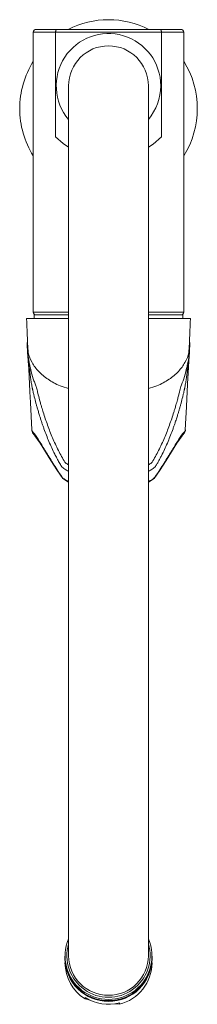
# Model space of a CAD drawing. Header units: millimetres. Extents: x 364.28 to 364.329, y 136.316 to 136.588.
import ezdxf

# ---------------------------------------------------------------- set-up
doc = ezdxf.new("R2010")
doc.units = ezdxf.units.MM
doc.layers.add('SANINDUSA', color=3, linetype='Continuous')

msp = doc.modelspace()

# ---------------------------------------------------------------- linework, layer by layer
at = {"layer": 'SANINDUSA', "linetype": 'Continuous', "lineweight": 15}
for p, q in [((364.3190202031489, 136.5850871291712), (364.290496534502, 136.5850871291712)), ((364.2840083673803, 136.5842871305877), (364.2840083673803, 136.5071871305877)), ((364.290163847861, 136.5842871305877), (364.2840083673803, 136.5842871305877)), ((364.2901638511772, 136.5554871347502), (364.290163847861, 136.5842871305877)), ((364.290163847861, 136.5842871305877), (364.3193528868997, 136.5842871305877)), ((364.3193528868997, 136.5842871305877), (364.3193528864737, 136.5554871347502)), ((364.3255083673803, 136.5842871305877), (364.3193528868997, 136.5842871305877)), ((364.3255083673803, 136.5071871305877), (364.3255083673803, 136.5842871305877)), ((364.2937583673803, 136.5695471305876), (364.2937583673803, 136.5421312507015)), ((364.3157583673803, 136.5421312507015), (364.3157583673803, 136.5695471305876)), ((364.2937583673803, 136.5421312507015), (364.2937583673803, 136.3691502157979)), ((364.3157583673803, 136.3691502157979), (364.3157583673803, 136.5421312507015)), ((364.2840083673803, 136.5071871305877), (364.2937583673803, 136.5071871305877)), ((364.2937583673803, 136.5063871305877), (364.2842583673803, 136.5063871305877)), ((364.3157583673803, 136.5071871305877), (364.3255083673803, 136.5071871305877)), ((364.3252583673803, 136.5063871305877), (364.3157583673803, 136.5063871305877)), ((364.2937583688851, 136.5054371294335), (364.2821689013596, 136.5054371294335)), ((364.3273606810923, 136.5054371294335), (364.3157583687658, 136.5054371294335)), ((364.2823508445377, 136.4981100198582), (364.2823587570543, 136.4977990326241)), ((364.2824102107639, 136.498107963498), (364.2824760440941, 136.4968198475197)), ((364.3270414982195, 136.4968341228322), (364.3271119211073, 136.4982130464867)), ((364.3270985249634, 136.4961726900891), (364.3271303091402, 136.4969108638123)), ((364.2843324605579, 136.4732288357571), (364.2844576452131, 136.4730951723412)), ((364.3250590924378, 136.4730951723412), (364.3251842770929, 136.4732288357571)), ((364.2921512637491, 136.461281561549), (364.2937583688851, 136.4602961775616)), ((364.3157583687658, 136.4602950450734), (364.3173654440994, 136.4612815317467)), ((364.2937583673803, 136.3691502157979), (364.2937583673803, 136.3319662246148)), ((364.3157583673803, 136.3319662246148), (364.3157583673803, 136.3691502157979)), ((364.2937583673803, 136.3319662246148), (364.2937583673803, 136.3297761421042)), ((364.3157583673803, 136.3297761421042), (364.3157583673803, 136.3319662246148)), ((364.2927583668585, 136.3296979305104), (364.2927583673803, 136.3293068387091)), ((364.3167583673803, 136.3293068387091), (364.3167583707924, 136.3296979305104)), ((364.2983008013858, 136.3179091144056), (364.2983008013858, 136.3183002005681)), ((364.2997247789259, 136.3176081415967), (364.2983008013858, 136.3179091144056)), ((364.3077743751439, 136.3164271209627), (364.3063504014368, 136.3165716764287)), ((364.3077743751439, 136.3168182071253), (364.3077743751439, 136.3164271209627))]:
    msp.add_line(p, q, dxfattribs=at)
at = {"layer": 'SANINDUSA', "linetype": 'Continuous', "lineweight": 15, "flags": 128}
for points in [[(364.2937583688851, 136.5525837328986), (364.292218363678, 136.5536281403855), (364.2901638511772, 136.5554871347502)], [(364.3193528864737, 136.5554871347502), (364.3171088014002, 136.5534809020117), (364.3157583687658, 136.5526006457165)], [(364.2826376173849, 136.4936447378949), (364.2827393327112, 136.4916306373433), (364.2828591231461, 136.4892307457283), (364.2829452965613, 136.4874811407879), (364.2830558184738, 136.4852422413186), (364.2832034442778, 136.4822546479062), (364.2833869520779, 136.4785314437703), (364.283573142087, 136.4747368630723)], [(364.3259435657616, 136.4747372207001), (364.3260997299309, 136.4779236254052), (364.3262525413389, 136.4810340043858), (364.3263690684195, 136.4834068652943), (364.3264542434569, 136.485148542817), (364.326564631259, 136.4873836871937), (364.3267154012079, 136.4904034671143), (364.3268775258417, 136.4936160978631)], [(364.283573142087, 136.4747368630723), (364.2837625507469, 136.4739031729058), (364.2843319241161, 136.4732292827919)], [(364.3251848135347, 136.4732292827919), (364.3257547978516, 136.4739041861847), (364.3259669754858, 136.4745801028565)], [(364.2844576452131, 136.4730951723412), (364.2859006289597, 136.4710396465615), (364.2873694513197, 136.4687133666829), (364.288888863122, 136.4662382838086), (364.2904784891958, 136.4637269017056), (364.2921484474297, 136.461281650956)], [(364.3173682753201, 136.461281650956), (364.3190386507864, 136.4637275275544), (364.3206290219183, 136.4662401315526), (364.3221486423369, 136.4687155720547), (364.3236166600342, 136.4710404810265), (364.3250590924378, 136.4730951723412)]]:
    msp.add_lwpolyline(points, dxfattribs=at)
at = {"layer": 'SANINDUSA', "linetype": 'Continuous', "lineweight": 15}
for centre, radius, start, end in [((364.3047583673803, 136.5632571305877), 0.02449999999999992, 63.00175227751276, 116.9982477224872), ((364.2848083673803, 136.5842871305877), 0.000800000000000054, 90, 180), ((364.3247083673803, 136.5842871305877), 0.000799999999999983, 0, 90), ((364.3047583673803, 136.5695471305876), 0.01440000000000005, 0, 220.1917563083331), ((364.3047583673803, 136.5695471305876), 0.01100000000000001, 90, 180), ((364.3047583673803, 136.5695471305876), 0.01100000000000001, 0, 90), ((364.3047583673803, 136.5632571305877), 0.02449999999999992, 147.8802585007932, 180), ((364.3047583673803, 136.5632571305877), 0.02449999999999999, 327.8802585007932, 32.11974149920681), ((364.3047583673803, 136.5695471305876), 0.01440000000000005, 319.8082436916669, 0), ((364.3047583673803, 136.5632571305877), 0.02449999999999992, 180, 212.1197414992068), ((364.2848083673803, 136.5071871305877), 0.000800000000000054, 180, 270), ((364.3042532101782, 136.5059329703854), 0.01999999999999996, 178.6988150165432, 181.4262670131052), ((364.3247083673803, 136.5071871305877), 0.000800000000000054, 270, 0), ((364.3052635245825, 136.5059329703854), 0.02000000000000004, 358.5562761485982, 1.301184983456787), ((365.7098089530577, 136.5643868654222), 1.428883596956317, 182.3644710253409, 182.7233545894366), ((362.1491504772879, 136.5978923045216), 2.180184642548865, 357.334358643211, 357.5695213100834), ((364.3047583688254, 136.3297376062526), 0.01196088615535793, 156.8770534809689, 23.12294651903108), ((364.3047583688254, 136.3298342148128), 0.01147141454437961, 163.5172655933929, 16.48273440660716), ((364.3046919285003, 136.3298451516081), 0.01093377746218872, 180.3616837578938, 270.3481273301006), ((364.3048304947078, 136.3298393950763), 0.01092805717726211, 269.6218023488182, 359.6683089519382), ((364.3046879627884, 136.3293842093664), 0.01192984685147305, 180.3716122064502, 270.3381070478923), ((364.3046819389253, 136.329143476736), 0.01192378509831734, 180.3424941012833, 270.3672251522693), ((364.3045756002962, 136.3279228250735), 0.01181725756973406, 180.1157913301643, 237.9278562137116), ((364.3048347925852, 136.3293781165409), 0.01192379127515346, 269.6327329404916, 359.6574766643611), ((364.3048287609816, 136.3291495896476), 0.01192986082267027, 269.6618884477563, 359.6283211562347), ((364.3048841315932, 136.3279443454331), 0.01187432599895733, 284.0874414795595, 359.7809250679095), ((364.3047588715, 136.3285623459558), 0.01212510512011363, 237.8173293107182, 284.4005306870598)]:
    msp.add_arc(centre, radius, start, end, dxfattribs=at)
for points, knots in [([(364.290496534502, 136.5850871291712), (364.2898913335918, 136.5850871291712), (364.2886522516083, 136.5850871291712), (364.2871462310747, 136.5850871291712), (364.2859277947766, 136.5850871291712), (364.2851409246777, 136.5850871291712), (364.2847793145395, 136.5850871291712), (364.2848427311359, 136.5850871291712), (364.2848568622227, 136.5850871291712)], [0, 0, 0, 0, 0.1751203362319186, 0.3585395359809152, 0.5488973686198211, 0.74443141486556, 0.9430517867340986, 1, 1, 1, 1]), ([(364.2904965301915, 136.5850871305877), (364.2904836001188, 136.5850861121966), (364.2904593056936, 136.5850841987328), (364.2904256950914, 136.5850701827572), (364.2903971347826, 136.5850520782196), (364.2903589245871, 136.5850195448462), (364.2903136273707, 136.5849627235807), (364.2902618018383, 136.5848634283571), (364.29021934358, 136.5847410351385), (364.2901876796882, 136.5845965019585), (364.290167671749, 136.5844434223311), (364.2901651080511, 136.5843386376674), (364.290163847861, 136.5842871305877)], [0, 0, 0, 0, 0.07664618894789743, 0.1440111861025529, 0.2020944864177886, 0.2508972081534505, 0.3826812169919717, 0.5011158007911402, 0.633249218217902, 0.7600164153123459, 0.8820356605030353, 1, 1, 1, 1]), ([(364.3246598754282, 136.5850871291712), (364.3246740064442, 136.5850871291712), (364.3247374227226, 136.5850871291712), (364.324375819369, 136.5850871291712), (364.3235889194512, 136.5850871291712), (364.3223705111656, 136.5850871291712), (364.320864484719, 136.5850871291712), (364.3196254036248, 136.5850871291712), (364.3190202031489, 136.5850871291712)], [0, 0, 0, 0, 0.05694822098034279, 0.255568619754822, 0.4511029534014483, 0.6414604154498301, 0.8248796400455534, 0.9999999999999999, 0.9999999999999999, 0.9999999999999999, 0.9999999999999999]), ([(364.3193528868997, 136.5842871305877), (364.3193524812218, 136.5843163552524), (364.3193516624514, 136.5843753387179), (364.3193451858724, 136.5844634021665), (364.3193348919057, 136.5845506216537), (364.3193203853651, 136.5846357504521), (364.3193017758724, 136.5847174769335), (364.3192790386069, 136.5847944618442), (364.3192474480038, 136.5848777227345), (364.3192031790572, 136.5849627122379), (364.3191491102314, 136.5850301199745), (364.3190867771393, 136.5850773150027), (364.3190444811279, 136.5850835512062), (364.3190202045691, 136.5850871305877)], [0, 0, 0, 0, 0.06698551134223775, 0.1351953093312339, 0.2047674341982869, 0.2758319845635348, 0.348511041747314, 0.4229187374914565, 0.499161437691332, 0.6175100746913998, 0.7492756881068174, 0.8560922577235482, 1, 1, 1, 1]), ([(364.2823630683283, 136.4976050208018), (364.2823593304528, 136.4977963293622), (364.2823537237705, 136.4980832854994), (364.2823506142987, 136.4984142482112), (364.2823487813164, 136.4985823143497), (364.2823476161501, 136.4986657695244), (364.2823462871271, 136.4987239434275), (364.2823452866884, 136.4987620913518), (364.2823438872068, 136.4987880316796), (364.2823433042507, 136.4987988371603)], [0, 0, 0, 0, 0.4999953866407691, 0.7499755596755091, 0.8473464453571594, 0.916591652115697, 0.9499247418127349, 0.979141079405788, 1, 1, 1, 1]), ([(364.327170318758, 136.4987318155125), (364.3271695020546, 136.4984251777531), (364.3271683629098, 136.4979974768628), (364.327149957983, 136.4975870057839), (364.3271447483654, 136.4974708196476)], [0, 0, 0, 0, 0.7169444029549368, 1, 1, 1, 1]), ([(364.3271639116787, 136.4983159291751), (364.3271633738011, 136.4982624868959), (364.3271621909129, 136.4981449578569), (364.3271605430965, 136.4980287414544), (364.3271596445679, 136.4979653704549)], [0, 0, 0, 0, 0.454715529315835, 1, 1, 1, 1]), ([(364.3271687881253, 136.498753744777), (364.3271684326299, 136.4987355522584), (364.3271676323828, 136.4986945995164), (364.3271668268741, 136.4986295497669), (364.3271663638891, 136.4985830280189), (364.3271661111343, 136.498557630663)], [0, 0, 0, 0, 0.2662963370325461, 0.5994532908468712, 1, 1, 1, 1]), ([(364.2824561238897, 136.4955581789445), (364.2824421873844, 136.4957723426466), (364.2824132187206, 136.4962175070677), (364.2823943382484, 136.4966663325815), (364.2823845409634, 136.4968992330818)], [0, 0, 0, 0, 0.4810889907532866, 1, 1, 1, 1]), ([(364.2825846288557, 136.496497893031), (364.2825999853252, 136.496319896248), (364.2826970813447, 136.4951944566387), (364.2835943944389, 136.4932496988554), (364.2853437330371, 136.4907660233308), (364.2879737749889, 136.488610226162), (364.2907876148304, 136.4870100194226), (364.2929639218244, 136.486339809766), (364.2937583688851, 136.486095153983)], [0, 0, 0, 0, 0.03984602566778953, 0.2519387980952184, 0.4631727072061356, 0.6719141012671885, 0.8802343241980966, 1, 1, 1, 1]), ([(364.3157583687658, 136.4860958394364), (364.3165561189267, 136.4863411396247), (364.3187412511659, 136.4870130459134), (364.3215657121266, 136.4886249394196), (364.3241983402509, 136.4907911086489), (364.3259441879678, 136.493288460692), (364.3268280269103, 136.4952251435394), (364.3269217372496, 136.4963380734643), (364.3269353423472, 136.496499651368)], [0, 0, 0, 0, 0.1202186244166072, 0.3292930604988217, 0.5394765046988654, 0.7508104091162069, 0.963822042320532, 1, 1, 1, 1]), ([(364.3271447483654, 136.4974708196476), (364.327138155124, 136.4972907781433), (364.3271144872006, 136.4966444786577), (364.3269779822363, 136.4949617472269), (364.3266894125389, 136.4935146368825), (364.3264892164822, 136.4925106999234)], [0, 0, 0, 0, 0.1057493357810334, 0.3796110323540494, 1, 1, 1, 1]), ([(364.3270468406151, 136.495361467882), (364.3270311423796, 136.4951593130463), (364.3270003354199, 136.4947625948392), (364.3269444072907, 136.4941842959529), (364.3268833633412, 136.493632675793), (364.3268170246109, 136.4931082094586), (364.3267469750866, 136.4926102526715), (364.3266954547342, 136.4922898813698), (364.3266702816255, 136.492133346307)], [0, 0, 0, 0, 0.1840000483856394, 0.3610903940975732, 0.531248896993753, 0.6944593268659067, 0.8507112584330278, 1, 1, 1, 1]), ([(364.327135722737, 136.4970057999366), (364.327128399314, 136.4968181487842), (364.3271139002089, 136.4964466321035), (364.3270841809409, 136.4958985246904), (364.3270592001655, 136.4955392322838), (364.3270468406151, 136.495361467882)], [0, 0, 0, 0, 0.3402126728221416, 0.6735619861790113, 0.9999999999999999, 0.9999999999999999, 0.9999999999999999, 0.9999999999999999]), ([(364.3271580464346, 136.4978658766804), (364.3271558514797, 136.4977486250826), (364.327151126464, 136.4974962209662), (364.3271434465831, 136.4972458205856), (364.3271393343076, 136.4971117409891)], [0, 0, 0, 0, 0.4645391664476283, 1, 1, 1, 1]), ([(364.2827146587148, 136.4930068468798), (364.282692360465, 136.4931753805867), (364.2826467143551, 136.493520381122), (364.2825861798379, 136.4940560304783), (364.2825296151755, 136.4946196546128), (364.2824980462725, 136.4950072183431), (364.2824819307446, 136.4952050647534)], [0, 0, 0, 0, 0.2335311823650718, 0.4780550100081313, 0.733553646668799, 1, 1, 1, 1]), ([(364.2828464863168, 136.4921328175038), (364.2828234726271, 136.4922750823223), (364.2827766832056, 136.4925643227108), (364.2827355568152, 136.4928577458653), (364.2827146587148, 136.4930068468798)], [0, 0, 0, 0, 0.4918566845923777, 1, 1, 1, 1]), ([(364.2828464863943, 136.4921328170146), (364.282854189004, 136.4920817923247), (364.2828695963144, 136.4919797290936), (364.2828993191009, 136.4917733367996), (364.2829500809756, 136.4914136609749), (364.2829895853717, 136.491102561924), (364.2830159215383, 136.4908951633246)], [0, 0, 0, 0, 0.1249827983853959, 0.2499995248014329, 0.5000015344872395, 1, 1, 1, 1]), ([(364.2828464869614, 136.4921328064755), (364.2828599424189, 136.4921990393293), (364.2828868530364, 136.4923315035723), (364.2829809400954, 136.4924509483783), (364.2830279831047, 136.492510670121)], [0, 0, 0, 0, 0.5000055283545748, 1, 1, 1, 1]), ([(364.2838469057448, 136.485716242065), (364.2838280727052, 136.4857991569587), (364.2837904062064, 136.485964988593), (364.2837161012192, 136.4863212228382), (364.2835881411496, 136.4869852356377), (364.2834478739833, 136.4878246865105), (364.2833114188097, 136.4887262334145), (364.2832123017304, 136.4894199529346), (364.2831131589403, 136.4901466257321), (364.2830490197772, 136.4906403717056), (364.2830159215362, 136.490895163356)], [0, 0, 0, 0, 0.06250403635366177, 0.1250094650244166, 0.2500084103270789, 0.4999642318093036, 0.6218971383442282, 0.7499780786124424, 0.8709792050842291, 1, 1, 1, 1]), ([(364.2832954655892, 136.4913818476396), (364.2832420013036, 136.4916068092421), (364.283152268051, 136.4919843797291), (364.2830637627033, 136.4923591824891), (364.2830279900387, 136.4925106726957)], [0, 0, 0, 0, 0.5958135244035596, 0.9999999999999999, 0.9999999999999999, 0.9999999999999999, 0.9999999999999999]), ([(364.2848412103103, 136.4866393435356), (364.2846940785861, 136.4869455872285), (364.284550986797, 136.48728310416), (364.2842734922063, 136.4880041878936), (364.2841391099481, 136.4883879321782), (364.2837506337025, 136.4895928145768), (364.2835112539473, 136.4904676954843), (364.2832954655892, 136.4913818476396)], [0, 0, 0, 0, 0.249999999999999, 0.249999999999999, 0.499999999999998, 0.499999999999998, 1, 1, 1, 1]), ([(364.3262214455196, 136.4913825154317), (364.3260057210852, 136.4904686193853), (364.325765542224, 136.489590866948), (364.3252472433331, 136.4879838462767), (364.3249690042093, 136.4872502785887), (364.3246755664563, 136.4866395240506)], [0, 0, 0, 0, 0.5, 0.5, 1, 1, 1, 1]), ([(364.3265008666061, 136.490895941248), (364.3264785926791, 136.4907239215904), (364.3264349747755, 136.4903870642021), (364.3263700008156, 136.489900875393), (364.3262934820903, 136.4893431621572), (364.3262053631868, 136.4887266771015), (364.3260689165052, 136.4878249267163), (364.3259286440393, 136.4869854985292), (364.3258006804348, 136.4863214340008), (364.3257263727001, 136.4859651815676), (364.3256887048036, 136.4857993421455), (364.3256698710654, 136.4857164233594)], [0, 0, 0, 0, 0.08695546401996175, 0.1702804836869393, 0.250024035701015, 0.378118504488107, 0.5000368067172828, 0.7499921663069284, 0.874990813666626, 0.9374961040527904, 1, 1, 1, 1]), ([(364.3266702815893, 136.4921333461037), (364.3266630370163, 136.4921990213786), (364.3266437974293, 136.4922648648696), (364.3266132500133, 136.4923285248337), (364.3265827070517, 136.4923921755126), (364.326540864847, 136.4924536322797), (364.326489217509, 136.4925107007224)], [0, 0, 0, 0, 0.5, 0.5, 0.5, 0.9999270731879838, 0.9999270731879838, 0.9999270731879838, 0.9999270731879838]), ([(364.3266702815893, 136.4921333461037), (364.3266392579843, 136.4919297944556), (364.3266098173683, 136.4917238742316), (364.3265816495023, 136.4915172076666), (364.3265534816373, 136.4913105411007), (364.3265265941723, 136.4911031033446), (364.3265008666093, 136.4908959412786)], [0, 0, 0, 0, 0.5000000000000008, 0.5000000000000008, 0.5000000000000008, 1, 1, 1, 1]), ([(364.2857509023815, 136.4786362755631), (364.2856925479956, 136.4788236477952), (364.2855764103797, 136.4791965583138), (364.2854067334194, 136.4797594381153), (364.2852127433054, 136.4804195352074), (364.2849948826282, 136.4811866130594), (364.2846747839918, 136.4823578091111), (364.284365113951, 136.483556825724), (364.2840991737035, 136.4846470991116), (364.2839518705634, 136.4852635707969), (364.2838792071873, 136.4855769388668), (364.2838469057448, 136.485716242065)], [0, 0, 0, 0, 0.08419006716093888, 0.1675561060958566, 0.2499997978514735, 0.3742949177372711, 0.5000005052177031, 0.7499991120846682, 0.8749992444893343, 0.9444327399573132, 1, 1, 1, 1]), ([(364.2867428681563, 136.4796039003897), (364.286677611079, 136.4798132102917), (364.2865332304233, 136.4802763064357), (364.286300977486, 136.481050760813), (364.2860337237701, 136.4819748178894), (364.2856863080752, 136.4832303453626), (364.2853322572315, 136.4845931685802), (364.2850334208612, 136.4858130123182), (364.2848892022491, 136.4864330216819), (364.2848412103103, 136.4866393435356)], [0, 0, 0, 0, 0.09478914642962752, 0.2097200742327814, 0.3447897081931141, 0.5000009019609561, 0.7501963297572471, 0.9168722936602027, 1, 1, 1, 1]), ([(364.3246755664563, 136.4866395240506), (364.3246193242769, 136.4863984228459), (364.3244961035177, 136.4858701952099), (364.3242897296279, 136.4850219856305), (364.3240448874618, 136.4840514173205), (364.3237354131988, 136.4828789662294), (364.3233945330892, 136.4816577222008), (364.3230609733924, 136.4805260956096), (364.3228600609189, 136.479880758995), (364.3227738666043, 136.4796039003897)], [0, 0, 0, 0, 0.09717553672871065, 0.2129014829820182, 0.3471754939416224, 0.5000005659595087, 0.7081052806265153, 0.8747730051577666, 1, 1, 1, 1]), ([(364.3256698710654, 136.4857164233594), (364.325649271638, 136.4856272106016), (364.3256044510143, 136.4854330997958), (364.3255312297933, 136.4851235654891), (364.3254046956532, 136.4845936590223), (364.3251516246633, 136.483557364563), (364.3248419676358, 136.4823578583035), (364.3245218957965, 136.4811866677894), (364.3242766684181, 136.4803237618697), (364.3240258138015, 136.479473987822), (364.3238529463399, 136.4789169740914), (364.3237658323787, 136.478636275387)], [0, 0, 0, 0, 0.03547786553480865, 0.07719341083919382, 0.1250009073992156, 0.2500010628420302, 0.4999997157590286, 0.6257022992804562, 0.7500004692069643, 0.8740164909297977, 1, 1, 1, 1]), ([(364.2867428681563, 136.4796039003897), (364.2871245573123, 136.4783936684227), (364.2875269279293, 136.4771962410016), (364.2879562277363, 136.4760119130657), (364.2883855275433, 136.4748275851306), (364.2888416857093, 136.4736563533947), (364.2893335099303, 136.4724986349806), (364.2895794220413, 136.4719197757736), (364.2898342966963, 136.4713442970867), (364.2900995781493, 136.4707722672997), (364.2903648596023, 136.4702002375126), (364.2906405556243, 136.4696316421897), (364.2909282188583, 136.4690669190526), (364.2912158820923, 136.4685021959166), (364.2915155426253, 136.4679412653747), (364.2918292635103, 136.4673842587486), (364.2921245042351, 136.4668600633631), (364.2924321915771, 136.4663393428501), (364.2927544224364, 136.4658222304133)], [0, 0, 0, 0, 0.2499999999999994, 0.2499999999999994, 0.2499999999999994, 0.4999999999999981, 0.4999999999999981, 0.4999999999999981, 0.6250000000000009, 0.6250000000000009, 0.6250000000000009, 0.750000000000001, 0.750000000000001, 0.750000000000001, 0.8750000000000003, 0.8750000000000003, 0.8750000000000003, 0.9926367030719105, 0.9926367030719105, 0.9926367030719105, 0.9926367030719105]), ([(364.3167623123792, 136.4658222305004), (364.317084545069, 136.466339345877), (364.317392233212, 136.4668600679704), (364.3176874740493, 136.4673842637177), (364.3180011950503, 136.4679412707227), (364.3183008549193, 136.4685022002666), (364.3185885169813, 136.4690669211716), (364.3188761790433, 136.4696316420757), (364.3191518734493, 136.4702002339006), (364.3194171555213, 136.4707722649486), (364.3196824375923, 136.4713442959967), (364.3199373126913, 136.4719197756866), (364.3201832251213, 136.4724986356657), (364.3206750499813, 136.4736563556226), (364.3211312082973, 136.4748275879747), (364.3215605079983, 136.4760119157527), (364.3219898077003, 136.4771962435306), (364.3223921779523, 136.4783936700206), (364.3227738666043, 136.4796039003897)], [0, 0, 0, 0, 0.1176367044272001, 0.1176367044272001, 0.1176367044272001, 0.2426367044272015, 0.2426367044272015, 0.2426367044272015, 0.3676367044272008, 0.3676367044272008, 0.3676367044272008, 0.4926367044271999, 0.4926367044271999, 0.4926367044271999, 0.7426367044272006, 0.7426367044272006, 0.7426367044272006, 0.9926367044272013, 0.9926367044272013, 0.9926367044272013, 0.9926367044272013]), ([(364.2917981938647, 136.4646765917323), (364.2916899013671, 136.4648544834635), (364.2914713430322, 136.4652135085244), (364.2911530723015, 136.4657594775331), (364.2908379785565, 136.466317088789), (364.290527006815, 136.4668866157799), (364.2902198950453, 136.4674680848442), (364.2897359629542, 136.4684154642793), (364.2890910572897, 136.4697604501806), (364.2883346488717, 136.4714835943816), (364.2876202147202, 136.4732518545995), (364.2870694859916, 136.4747250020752), (364.286643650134, 136.4759281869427), (364.2863372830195, 136.4768257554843), (364.2860383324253, 136.4777293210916), (364.2858466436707, 136.4783341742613), (364.2857509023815, 136.4786362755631)], [0, 0, 0, 0, 0.03984735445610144, 0.08042081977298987, 0.1217234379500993, 0.1637558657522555, 0.2065163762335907, 0.2500008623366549, 0.3719761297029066, 0.4999991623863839, 0.6222181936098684, 0.7499990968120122, 0.8118428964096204, 0.8749994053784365, 0.9375669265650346, 0.9999999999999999, 0.9999999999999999, 0.9999999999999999, 0.9999999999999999]), ([(364.3237658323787, 136.478636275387), (364.32370220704, 136.4784348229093), (364.3235748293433, 136.4780315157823), (364.3233791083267, 136.4774296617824), (364.3231454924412, 136.4767258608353), (364.3228730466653, 136.4759281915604), (364.3224472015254, 136.4747248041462), (364.3218964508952, 136.4732516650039), (364.3211824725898, 136.4714842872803), (364.3204262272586, 136.4697619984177), (364.3197344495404, 136.4683195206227), (364.3191484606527, 136.4671799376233), (364.3186831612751, 136.4663189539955), (364.3182099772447, 136.4654816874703), (364.3178794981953, 136.4649322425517), (364.3177164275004, 136.4646611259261)], [0, 0, 0, 0, 0.04159840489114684, 0.08327985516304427, 0.1250007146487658, 0.1881606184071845, 0.250001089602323, 0.3778141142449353, 0.5000012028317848, 0.6277716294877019, 0.7499995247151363, 0.8148369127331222, 0.8781396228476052, 0.9398695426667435, 1, 1, 1, 1]), ([(364.2839941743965, 136.4740217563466), (364.2837639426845, 136.4741929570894), (364.283717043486, 136.4744393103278), (364.2836338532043, 136.4745808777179), (364.283573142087, 136.4747368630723)], [0, 0, 0, 0, 0.8909489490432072, 1, 1, 1, 1]), ([(364.284224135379, 136.473737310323), (364.2847090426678, 136.4730975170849), (364.2852113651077, 136.4723660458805), (364.2862752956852, 136.470720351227), (364.2868361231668, 136.4698062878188), (364.2880523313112, 136.4678000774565), (364.2887064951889, 136.4667069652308), (364.2901715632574, 136.4643499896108), (364.2909779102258, 136.4630856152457), (364.2919246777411, 136.4617401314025)], [0, 0, 0, 0, 0.25, 0.25, 0.5, 0.5, 0.75, 0.75, 1, 1, 1, 1]), ([(364.3175920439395, 136.461740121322), (364.3185387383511, 136.4630855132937), (364.3193457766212, 136.464350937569), (364.3208115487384, 136.4667091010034), (364.3214655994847, 136.4678020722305), (364.3226820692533, 136.4698086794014), (364.3232425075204, 136.4707220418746), (364.324305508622, 136.4723662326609), (364.3248076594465, 136.4730974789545), (364.3252925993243, 136.4737373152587)], [0, 0, 0, 0, 0.25, 0.25, 0.5, 0.5, 0.75, 0.75, 1, 1, 1, 1]), ([(364.3259435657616, 136.4747372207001), (364.3259445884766, 136.4746632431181), (364.3260466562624, 136.4744500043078), (364.3257302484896, 136.4741914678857), (364.3255225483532, 136.4740217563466)], [0, 0, 0, 0, 0.3435681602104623, 1, 1, 1, 1]), ([(364.2937583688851, 136.4651100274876), (364.2936910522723, 136.4651407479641), (364.2932348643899, 136.4653489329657), (364.2929755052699, 136.4656044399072), (364.2927544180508, 136.465822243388)], [0, 0, 0, 0, 0.1475633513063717, 1, 1, 1, 1]), ([(364.316762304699, 136.465822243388), (364.316540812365, 136.4656041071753), (364.3162813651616, 136.4653485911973), (364.3158251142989, 136.4651403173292), (364.3157583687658, 136.4651098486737)], [0, 0, 0, 0, 0.8537086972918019, 1, 1, 1, 1]), ([(364.2937583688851, 136.4633251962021), (364.2933890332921, 136.4634964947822), (364.2925587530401, 136.4638815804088), (364.2920727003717, 136.4643706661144), (364.2918028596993, 136.4646421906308)], [0, 0, 0, 0, 0.4448324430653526, 0.9999999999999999, 0.9999999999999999, 0.9999999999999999, 0.9999999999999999]), ([(364.3177138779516, 136.4646421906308), (364.3174437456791, 136.4643704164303), (364.3169576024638, 136.4638813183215), (364.3161273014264, 136.4634962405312), (364.3157583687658, 136.4633251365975)], [0, 0, 0, 0, 0.5556639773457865, 0.9999999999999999, 0.9999999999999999, 0.9999999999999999, 0.9999999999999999]), ([(364.2937583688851, 136.4605072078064), (364.2936315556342, 136.4605628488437), (364.2933945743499, 136.4606668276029), (364.2931350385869, 136.4608072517), (364.2929700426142, 136.4609010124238), (364.2928898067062, 136.4609486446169), (364.292850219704, 136.4609726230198), (364.2928305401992, 136.4609846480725), (364.2928207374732, 136.4609906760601), (364.2928158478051, 136.46099373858), (364.2928133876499, 136.4609951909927), (364.2928122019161, 136.460996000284), (364.2928115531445, 136.4609963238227), (364.2928112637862, 136.4609965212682), (364.2928111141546, 136.4609966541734), (364.292811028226, 136.4609966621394), (364.2928110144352, 136.4609967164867), (364.2928109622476, 136.460996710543), (364.2928109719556, 136.4609967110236), (364.2927662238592, 136.4610296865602), (364.2925945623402, 136.4611762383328), (364.2922393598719, 136.4613335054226), (364.2920323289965, 136.4615920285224), (364.2919246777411, 136.4617401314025)], [0, 0, 0, 0, 0.1606649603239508, 0.3002414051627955, 0.3702733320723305, 0.4053669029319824, 0.4229357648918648, 0.4317251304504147, 0.4361229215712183, 0.4383234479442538, 0.4394200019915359, 0.4399697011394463, 0.4402441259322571, 0.440381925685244, 0.4404519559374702, 0.4404853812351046, 0.4405028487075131, 0.440513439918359, 0.4405176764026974, 0.4405224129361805, 0.474533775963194, 0.7385293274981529, 1, 1, 1, 1]), ([(364.3175920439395, 136.461740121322), (364.3173256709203, 136.4614690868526), (364.3168612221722, 136.4610227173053), (364.3160934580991, 136.4606730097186), (364.3157583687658, 136.4605203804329)], [0, 0, 0, 0, 0.5635516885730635, 1, 1, 1, 1])]:
    msp.add_open_spline(points, degree=3, knots=knots, dxfattribs=at)
for points, degree in [([(364.3247083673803, 136.5063871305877), (364.3247083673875, 136.5063871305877), (364.3246234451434, 136.5063871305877), (364.3244543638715, 136.5063871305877)], 3), ([(364.2823433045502, 136.4987988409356), (364.282419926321, 136.4981087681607)], 1), ([(364.2823481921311, 136.498547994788), (364.282345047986, 136.4986927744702)], 1), ([(364.3270158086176, 136.4974104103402), (364.3271718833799, 136.4988388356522)], 1), ([(364.3271645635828, 136.4983855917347), (364.3271643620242, 136.4983623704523), (364.3271641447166, 136.4983391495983), (364.3271639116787, 136.4983159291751)], 3), ([(364.3271661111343, 136.498557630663), (364.3271656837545, 136.4985002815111), (364.3271651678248, 136.4984429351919), (364.3271645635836, 136.4983855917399)], 3), ([(364.2823650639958, 136.4975209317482), (364.2823643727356, 136.4975489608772), (364.2823637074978, 136.4975769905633), (364.2823630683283, 136.4976050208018)], 3), ([(364.2823741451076, 136.4971974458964), (364.2823707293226, 136.4973052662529), (364.2823677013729, 136.4974130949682), (364.2823650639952, 136.4975209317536)], 3), ([(364.2823845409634, 136.4968992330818), (364.2823807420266, 136.4969986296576), (364.2823772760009, 136.4970980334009), (364.282374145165, 136.4971974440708)], 3), ([(364.2824819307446, 136.4952050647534), (364.2824728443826, 136.4953227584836), (364.2824642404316, 136.4954404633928), (364.2824561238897, 136.4955581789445)], 3), ([(364.2825158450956, 136.4971533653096), (364.2825846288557, 136.496497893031)], 1), ([(364.2830279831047, 136.492510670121), (364.2825362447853, 136.4953729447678)], 1), ([(364.3269353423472, 136.496499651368), (364.3270041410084, 136.4971795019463)], 1), ([(364.3271393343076, 136.4971117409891), (364.3271381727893, 136.4970764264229), (364.3271369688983, 136.4970411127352), (364.327135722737, 136.4970057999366)], 3), ([(364.3271596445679, 136.4979653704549), (364.3271591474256, 136.4979322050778), (364.3271586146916, 136.4978990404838), (364.3271580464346, 136.4978658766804)], 3), ([(364.2832954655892, 136.4913818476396), (364.2831277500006, 136.4912463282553), (364.2830262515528, 136.491069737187), (364.2830159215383, 136.4908951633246)], 3), ([(364.3264892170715, 136.4925106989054), (364.3263990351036, 136.4921364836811), (364.3263101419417, 136.4917577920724), (364.3262214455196, 136.4913825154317)], 3), ([(364.3265008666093, 136.4908959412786), (364.3264905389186, 136.4910704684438), (364.3263890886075, 136.4912470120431), (364.3262214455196, 136.4913825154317)], 3), ([(364.2839941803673, 136.4740217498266), (364.2840853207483, 136.4739289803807), (364.2841618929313, 136.4738340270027), (364.2842241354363, 136.4737373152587)], 3), ([(364.3252925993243, 136.4737373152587), (364.3253548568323, 136.4738340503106), (364.3254315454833, 136.4739291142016), (364.3255225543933, 136.4740217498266)], 3)]:
    msp.add_open_spline(points, degree=degree, dxfattribs=at)

doc.saveas('drawing.dxf')
